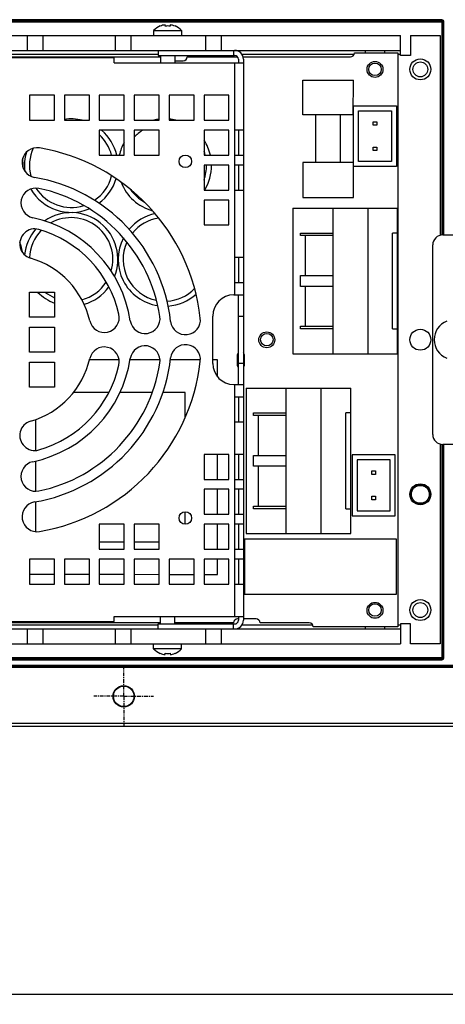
# Model space of a CAD drawing. Header units: millimetres. Extents: x 23 to 485, y 64 to 313.
# Tile 7 of 19: x 172 to 215, y 154 to 253. Entities that reach past the tile are written whole.
import ezdxf

# ---------------------------------------------------------------- set-up
doc = ezdxf.new("R2010")
doc.units = ezdxf.units.MM
doc.linetypes.add('CENTER', pattern=[0.6, 0.375, -0.075, 0.075, -0.075])
doc.layers.add('DEFAULT_1', color=3, linetype='CENTER')
doc.styles.get("Standard").update_dxf_attribs({"font": 'arial.ttf', "height": 4})
doc.dimstyles.new('ISO-25', dxfattribs={"dimtxt": 3, "dimasz": 3, "dimexe": 1, "dimexo": 1, "dimgap": 0.5, "dimtad": 1, "dimtoh": 1, "dimlfac": 2, "dimtxsty": 'Standard', "dimcen": 3, "dimclrd": 2, "dimclre": 2, "dimclrt": 2, "dimadec": 0, "dimazin": 0, "dimtfac": 1, "dimtmove": 0, "dimatfit": 3, "dimfxl": 0, "dimarcsym": 0})

# ---------------------------------------------------------------- blocks, each defined once
blk = doc.blocks.new('*D20')
at = {"color": 2, "linetype": 'Continuous', "lineweight": -2}
for p, q in [((60.081, 183.244), (60.081, 154.369)), ((245.081, 183.244), (245.081, 154.369)), ((63.081, 155.369), (242.081, 155.369))]:
    blk.add_line(p, q, dxfattribs=at)
at = {"color": 2, "linetype": 'Continuous'}
for points in [[(63.081, 155.869), (63.081, 154.869), (60.081, 155.369)], [(242.081, 155.869), (242.081, 154.869), (245.081, 155.369)]]:
    blk.add_solid(points, dxfattribs=at)
at = {"layer": 'Defpoints', "color": 0, "linetype": 'Continuous'}
for p in [(60.081, 184.244), (245.081, 184.244), (245.081, 155.369)]:
    blk.add_point(p, dxfattribs=at)
at = {"color": 2, "linetype": 'Continuous', "insert": (153.584, 159.956), "char_height": 4, "attachment_point": 2}
blk.add_mtext('370', dxfattribs=at)

msp = doc.modelspace()

# ---------------------------------------------------------------- linework, layer by layer
at = {"color": 9, "linetype": 'Continuous'}
for p, q in [((214.4805, 253.0731), (67.8513, 253.0731)), ((67.8561, 252.9731), (214.4805, 252.9731)), ((214.4805, 252.9634), (67.8561, 252.9634)), ((67.861, 252.8634), (214.5805, 252.8634)), ((214.4805, 253.0731), (214.4805, 252.9731)), ((214.4805, 252.9634), (214.4805, 231.494)), ((214.6805, 231.494), (214.6805, 252.873)), ((167.2305, 249.619), (186.0305, 249.619)), ((193.7055, 248.744), (193.7055, 241.9938)), ((194.4227, 249.619), (205.6907, 249.619)), ((210.0695, 249.619), (210.3305, 249.619)), ((193.7055, 239.4938), (193.7055, 238.4938)), ((193.7055, 235.9938), (193.7056, 229.244)), ((193.7056, 226.744), (193.7055, 225.494)), ((194.0805, 223.369), (194.5805, 223.369)), ((194.5805, 218.619), (194.0805, 218.619)), ((193.7055, 216.494), (193.7056, 215.244)), ((193.7056, 212.744), (193.7056, 209.494)), ((214.4805, 210.494), (214.4805, 189.0246)), ((214.6805, 189.115), (214.6805, 210.494)), ((193.7056, 206.994), (193.7056, 205.994)), ((193.7056, 203.494), (193.7056, 202.494)), ((193.7056, 199.994), (193.7056, 198.994)), ((193.7056, 196.494), (193.7055, 193.244)), ((186.0305, 192.369), (167.2305, 192.369)), ((201.5525, 192.369), (194.4227, 192.369)), ((210.3305, 192.369), (210.0695, 192.369)), ((67.8513, 188.9149), (214.4805, 188.9149)), ((67.8561, 189.0246), (214.4805, 189.0246)), ((214.4805, 189.0149), (67.8561, 189.0149)), ((67.861, 189.1246), (214.5805, 189.1246)), ((214.4805, 189.0149), (214.4805, 188.9149)), ((214.6805, 189.115), (214.5805, 189.115)), ((66.098, 188.3615), (239.0631, 188.3615)), ((66.1884, 188.1518), (238.9727, 188.1518)), ((66.1932, 188.2615), (238.9679, 188.2615)), ((238.9679, 188.2518), (66.1932, 188.2518)), ((62.0877, 182.2589), (243.0734, 182.2589)), ((243.0659, 182.5089), (62.0952, 182.5089))]:
    msp.add_line(p, q, dxfattribs=at)
at = {"color": 7, "linetype": 'Continuous'}
for p, q in [((214.5805, 231.494), (214.5805, 252.8682)), ((185.5805, 251.994), (185.5805, 251.494)), ((185.5805, 251.994), (188.3805, 251.994)), ((186.2305, 252.425), (186.2305, 252.4426)), ((186.7305, 252.425), (186.7305, 252.5614)), ((187.2305, 252.5614), (187.2305, 252.425)), ((187.7305, 252.425), (187.7305, 252.4426)), ((188.3805, 251.994), (188.3805, 251.494)), ((110.3305, 251.494), (210.3305, 251.494)), ((172.8805, 251.494), (172.8805, 249.994)), ((174.4805, 249.994), (174.4805, 251.494)), ((181.7305, 251.494), (181.7305, 249.994)), ((183.3305, 249.994), (183.3305, 251.494)), ((190.7805, 251.494), (190.7805, 249.994)), ((192.3805, 249.994), (192.3805, 251.494)), ((210.3305, 249.494), (210.3305, 251.494)), ((211.3305, 251.494), (214.3305, 251.494)), ((211.3305, 251.494), (211.3305, 249.494)), ((214.3305, 251.494), (214.3305, 231.4618)), ((110.3305, 249.994), (210.3305, 249.994)), ((186.0305, 249.994), (186.0305, 249.494)), ((193.5805, 249.994), (193.5805, 249.494)), ((205.7142, 249.7451), (210.0695, 249.745)), ((206.7805, 249.994), (206.7805, 249.7451)), ((208.7805, 249.745), (208.7805, 249.994)), ((210.0695, 249.745), (210.0695, 192.214)), ((181.6305, 249.244), (167.2355, 249.244)), ((169.1295, 249.3513), (186.2533, 249.3513)), ((181.6305, 248.744), (181.6305, 249.244)), ((181.6305, 248.744), (194.5805, 248.744)), ((186.0305, 249.494), (193.7055, 249.494)), ((186.2555, 249.494), (186.2555, 248.744)), ((187.7055, 249.494), (187.7055, 248.744)), ((187.7055, 248.9521), (188.5504, 248.9521)), ((188.9533, 249.3514), (193.9994, 249.3514)), ((194.0805, 249.119), (194.0805, 248.744)), ((194.5478, 249.3514), (205.3143, 249.3514)), ((194.5805, 249.119), (194.5805, 192.869)), ((211.3305, 249.494), (210.3305, 249.494)), ((200.5445, 247.0208), (205.6245, 247.0208)), ((200.5445, 243.5208), (200.5445, 247.0208)), ((205.59, 243.521), (205.6245, 247.0208)), ((173.1305, 245.494), (173.1305, 242.994)), ((175.6305, 245.494), (173.1305, 245.494)), ((175.6305, 242.994), (175.6305, 245.494)), ((176.6305, 245.494), (176.6305, 242.994)), ((179.1305, 245.494), (176.6305, 245.494)), ((179.1305, 242.994), (179.1305, 245.494)), ((180.1305, 245.494), (180.1305, 242.994)), ((182.6305, 245.494), (180.1305, 245.494)), ((182.6305, 242.994), (182.6305, 245.494)), ((186.1305, 245.494), (183.6305, 245.494)), ((183.6305, 245.494), (183.6305, 242.994)), ((186.1305, 242.994), (186.1305, 245.494)), ((189.6305, 245.494), (187.1305, 245.494)), ((187.1305, 245.494), (187.1305, 242.994)), ((189.6305, 242.994), (189.6305, 245.494)), ((193.1305, 245.494), (190.6305, 245.494)), ((190.6305, 245.494), (190.6305, 242.994)), ((193.1305, 242.994), (193.1305, 245.494)), ((205.6245, 244.4491), (209.9425, 244.4491)), ((205.6245, 235.2606), (205.6245, 244.4491)), ((206.1245, 243.9491), (209.4425, 243.9491)), ((206.1245, 238.8531), (206.1245, 243.9491)), ((209.4425, 243.9491), (209.4425, 238.8531)), ((209.9425, 244.4491), (209.9425, 238.3531)), ((173.1305, 242.994), (175.6305, 242.994)), ((176.6305, 242.994), (179.1305, 242.994)), ((180.1305, 242.994), (182.6305, 242.994)), ((183.6305, 242.994), (186.1305, 242.994)), ((187.1305, 242.994), (189.6305, 242.994)), ((190.6305, 242.994), (193.1305, 242.994)), ((205.59, 243.521), (200.5445, 243.5208)), ((201.8345, 238.7606), (201.8345, 243.5209)), ((204.3345, 238.7606), (204.3345, 243.521)), ((207.6085, 242.8461), (207.9585, 242.8461)), ((207.6085, 242.4961), (207.6085, 242.8461)), ((207.9585, 242.8461), (207.9585, 242.4961)), ((180.1305, 241.994), (180.1305, 239.494)), ((182.6305, 241.994), (180.1305, 241.994)), ((182.6305, 239.494), (182.6305, 241.994)), ((186.1305, 241.994), (183.6305, 241.994)), ((183.6305, 241.994), (183.6305, 239.494)), ((186.1305, 239.494), (186.1305, 241.994)), ((193.1305, 241.994), (190.6305, 241.994)), ((190.6305, 241.994), (190.6305, 239.494)), ((193.1305, 239.494), (193.1305, 241.994)), ((194.5805, 241.9938), (193.7055, 241.9938)), ((193.7055, 241.9938), (193.7055, 239.4938)), ((194.0805, 241.9938), (194.0805, 239.4938)), ((207.9585, 242.4961), (207.6085, 242.4961)), ((207.6085, 240.3061), (207.9585, 240.3061)), ((207.6085, 239.9561), (207.6085, 240.3061)), ((207.9585, 239.9561), (207.6085, 239.9561)), ((207.9585, 240.3061), (207.9585, 239.9561)), ((180.1305, 239.494), (182.6305, 239.494)), ((183.6305, 239.494), (186.1305, 239.494)), ((190.6305, 239.494), (193.1305, 239.494)), ((193.7055, 239.4938), (194.5805, 239.4938)), ((193.1305, 238.494), (190.6305, 238.494)), ((190.6305, 238.494), (190.6305, 235.994)), ((193.1305, 235.994), (193.1305, 238.494)), ((194.5805, 238.4938), (193.7055, 238.4938)), ((193.7055, 238.4938), (193.7055, 235.9938)), ((194.0805, 238.4938), (194.0805, 235.9938)), ((205.6245, 238.7606), (200.5445, 238.7606)), ((200.5445, 238.7606), (200.5445, 235.2606)), ((209.9425, 238.3531), (205.6245, 238.3531)), ((209.4425, 238.8531), (206.1245, 238.8531)), ((190.6305, 235.994), (193.1305, 235.994)), ((193.7055, 235.9938), (194.5805, 235.9938)), ((193.1305, 234.994), (190.6305, 234.994)), ((190.6305, 234.994), (190.6305, 232.494)), ((193.1305, 232.494), (193.1305, 234.994)), ((200.5445, 235.2606), (205.6245, 235.2606)), ((199.549, 234.185), (210.049, 234.185)), ((199.549, 234.185), (199.549, 219.585)), ((203.549, 234.185), (203.549, 219.585)), ((207.049, 234.185), (207.049, 219.585)), ((210.049, 219.585), (210.049, 234.185)), ((190.6305, 232.494), (193.1305, 232.494)), ((200.299, 231.435), (200.299, 231.685)), ((203.549, 231.435), (200.2991, 231.435)), ((200.2994, 231.685), (203.549, 231.685)), ((200.799, 227.435), (200.799, 231.435)), ((210.049, 231.685), (209.549, 231.685)), ((209.549, 222.085), (209.549, 231.685)), ((214.5805, 231.494), (238.0805, 231.494)), ((213.5805, 211.494), (213.5805, 230.494)), ((194.5805, 229.244), (193.7056, 229.244)), ((193.7056, 229.244), (193.7056, 226.744)), ((194.0805, 229.244), (194.0805, 226.744)), ((200.299, 226.335), (200.299, 227.435)), ((200.2991, 227.435), (203.549, 227.435)), ((193.7056, 226.744), (194.5805, 226.744)), ((203.549, 226.335), (200.2991, 226.335)), ((200.799, 222.335), (200.799, 226.335)), ((173.1304, 225.744), (175.6304, 225.744)), ((173.1304, 223.244), (173.1304, 225.744)), ((175.6304, 225.744), (175.6304, 223.244)), ((193.6305, 225.494), (194.5771, 225.494)), ((194.0805, 216.4945), (194.0805, 225.4935)), ((175.6304, 223.244), (173.1304, 223.244)), ((191.5055, 218.619), (191.5055, 223.369)), ((173.1304, 222.244), (175.6304, 222.244)), ((173.1304, 219.744), (173.1304, 222.244)), ((175.6304, 222.244), (175.6304, 219.744)), ((200.299, 222.085), (200.299, 222.335)), ((200.2991, 222.335), (203.549, 222.335)), ((203.549, 222.085), (200.2994, 222.085)), ((209.549, 222.085), (210.049, 222.085)), ((175.6304, 219.744), (173.1304, 219.744)), ((193.9405, 219.392), (193.9405, 218.503)), ((194.7025, 218.503), (194.7025, 219.392)), ((199.549, 219.585), (210.049, 219.585)), ((173.1304, 218.744), (175.6304, 218.744)), ((173.1304, 216.244), (173.1304, 218.744)), ((175.6304, 218.744), (175.6304, 216.244)), ((182.1127, 218.966), (179.1317, 218.966)), ((186.2198, 218.966), (183.2113, 218.966)), ((190.2688, 218.966), (187.251, 218.966)), ((191.9905, 218.966), (191.5055, 218.966)), ((191.9905, 217.2693), (191.9905, 218.966)), ((175.6304, 216.244), (173.1304, 216.244)), ((193.6305, 216.494), (194.5771, 216.494)), ((181.0931, 215.716), (177.5382, 215.716)), ((185.4517, 215.716), (182.2095, 215.716)), ((188.7405, 215.716), (186.5127, 215.716)), ((188.7405, 213.1784), (188.7405, 215.716)), ((194.5805, 215.244), (193.7056, 215.244)), ((193.7056, 215.244), (193.7056, 212.744)), ((194.0805, 215.244), (194.0805, 212.744)), ((194.85, 216.151), (205.35, 216.151)), ((194.85, 216.151), (194.85, 201.551)), ((198.85, 216.151), (198.85, 201.551)), ((202.35, 216.151), (202.35, 201.551)), ((205.35, 201.551), (205.35, 216.151)), ((195.6, 213.401), (195.6, 213.651)), ((198.85, 213.401), (195.6001, 213.401)), ((195.6004, 213.651), (198.85, 213.651)), ((196.1, 209.401), (196.1, 213.401)), ((205.35, 213.651), (204.85, 213.651)), ((204.85, 204.051), (204.85, 213.651)), ((173.7405, 212.9908), (173.7405, 209.8895)), ((193.7056, 212.744), (194.5805, 212.744)), ((214.3305, 210.5262), (214.3305, 190.494)), ((238.0805, 210.494), (214.5805, 210.494)), ((214.5805, 189.1198), (214.5805, 210.494)), ((193.1305, 209.494), (190.6305, 209.494)), ((190.6305, 209.494), (190.6305, 206.994)), ((191.9905, 206.994), (191.9905, 209.494)), ((193.1305, 206.994), (193.1305, 209.494)), ((194.5805, 209.494), (193.7056, 209.494)), ((193.7056, 209.494), (193.7056, 206.994)), ((194.0805, 209.494), (194.0805, 206.994)), ((195.6, 208.301), (195.6, 209.401)), ((195.6001, 209.401), (198.85, 209.401)), ((209.8155, 209.4479), (205.4975, 209.4479)), ((205.4975, 209.4479), (205.4975, 203.3519)), ((209.8155, 203.3519), (209.8155, 209.4479)), ((173.7405, 208.8311), (173.7405, 205.796)), ((198.85, 208.301), (195.6001, 208.301)), ((196.1, 204.301), (196.1, 208.301)), ((209.3155, 208.9479), (205.9975, 208.9479)), ((205.9975, 208.9479), (205.9975, 203.8519)), ((209.3155, 203.8519), (209.3155, 208.9479)), ((207.4815, 207.8449), (207.8315, 207.8449)), ((207.4815, 207.4949), (207.4815, 207.8449)), ((207.8315, 207.4949), (207.4815, 207.4949)), ((207.8315, 207.8449), (207.8315, 207.4949)), ((190.6305, 206.994), (193.1305, 206.994)), ((193.7056, 206.994), (194.5805, 206.994)), ((193.1305, 205.994), (190.6305, 205.994)), ((190.6305, 205.994), (190.6305, 203.494)), ((191.9905, 203.494), (191.9905, 205.994)), ((193.1305, 203.494), (193.1305, 205.994)), ((194.5805, 205.994), (193.7056, 205.994)), ((193.7056, 205.994), (193.7056, 203.494)), ((194.0805, 205.994), (194.0805, 203.494)), ((173.7405, 204.7466), (173.7405, 201.7532)), ((207.4815, 205.3049), (207.8315, 205.3049)), ((207.4815, 204.9549), (207.4815, 205.3049)), ((207.8315, 204.9549), (207.4815, 204.9549)), ((207.8315, 205.3049), (207.8315, 204.9549)), ((188.7405, 202.4952), (188.7405, 203.7427)), ((190.6305, 203.494), (193.1305, 203.494)), ((193.7056, 203.494), (194.5805, 203.494)), ((195.6, 204.051), (195.6, 204.301)), ((195.6001, 204.301), (198.85, 204.301)), ((198.85, 204.051), (195.6004, 204.051)), ((204.85, 204.051), (205.35, 204.051)), ((205.4975, 203.3519), (209.8155, 203.3519)), ((205.9975, 203.8519), (209.3155, 203.8519)), ((182.6305, 202.494), (180.1305, 202.494)), ((180.1305, 202.494), (180.1305, 199.994)), ((182.6305, 199.994), (182.6305, 202.494)), ((186.1305, 202.494), (183.6305, 202.494)), ((183.6305, 202.494), (183.6305, 199.994)), ((186.1305, 199.994), (186.1305, 202.494)), ((193.1305, 202.494), (190.6305, 202.494)), ((190.6305, 202.494), (190.6305, 199.994)), ((191.9905, 199.994), (191.9905, 202.494)), ((193.1305, 199.994), (193.1305, 202.494)), ((194.5805, 202.494), (193.7056, 202.494)), ((193.7056, 202.494), (193.7056, 199.994)), ((194.0805, 202.494), (194.0805, 199.994)), ((194.85, 201.551), (205.35, 201.551)), ((180.1305, 200.716), (182.6305, 200.716)), ((183.6305, 200.716), (186.1305, 200.716)), ((209.9425, 200.9965), (194.7025, 200.9965)), ((194.7025, 200.9965), (194.7025, 195.4715)), ((209.9425, 195.4715), (209.9425, 200.9965)), ((180.1305, 199.994), (182.6305, 199.994)), ((183.6305, 199.994), (186.1305, 199.994)), ((190.6305, 199.994), (193.1305, 199.994)), ((193.7056, 199.994), (194.5805, 199.994)), ((175.6305, 198.994), (173.1305, 198.994)), ((173.1305, 198.994), (173.1305, 196.494)), ((175.6305, 196.494), (175.6305, 198.994)), ((179.1305, 198.994), (176.6305, 198.994)), ((176.6305, 198.994), (176.6305, 196.494)), ((179.1305, 196.494), (179.1305, 198.994)), ((182.6305, 198.994), (180.1305, 198.994)), ((180.1305, 198.994), (180.1305, 196.494)), ((182.6305, 196.494), (182.6305, 198.994)), ((186.1305, 198.994), (183.6305, 198.994)), ((183.6305, 198.994), (183.6305, 196.494)), ((186.1305, 196.494), (186.1305, 198.994)), ((189.6305, 198.994), (187.1305, 198.994)), ((187.1305, 198.994), (187.1305, 196.494)), ((189.6305, 196.494), (189.6305, 198.994)), ((193.1305, 198.994), (190.6305, 198.994)), ((190.6305, 198.994), (190.6305, 196.494)), ((191.9905, 197.466), (191.9905, 198.994)), ((193.1305, 196.494), (193.1305, 198.994)), ((194.5805, 198.994), (193.7056, 198.994)), ((193.7056, 198.994), (193.7056, 196.494)), ((194.0805, 198.994), (194.0805, 196.494)), ((173.1305, 197.4816), (175.6305, 197.4795)), ((176.6305, 197.4787), (179.1305, 197.4766)), ((180.1305, 197.4758), (182.6305, 197.4737)), ((183.6305, 197.4729), (186.1305, 197.4708)), ((187.1305, 197.47), (189.6305, 197.4679)), ((190.6305, 197.4671), (191.9905, 197.466)), ((173.1305, 196.494), (175.6305, 196.494)), ((176.6305, 196.494), (179.1305, 196.494)), ((180.1305, 196.494), (182.6305, 196.494)), ((183.6305, 196.494), (186.1305, 196.494)), ((187.1305, 196.494), (189.6305, 196.494)), ((190.6305, 196.494), (193.1305, 196.494)), ((193.7056, 196.494), (194.5805, 196.494)), ((194.7025, 195.4715), (209.9425, 195.4715)), ((186.2555, 192.6077), (167.2305, 192.6077)), ((167.2355, 192.744), (181.6305, 192.744)), ((181.6305, 193.244), (194.5805, 193.244)), ((181.6305, 192.744), (181.6305, 193.244)), ((186.0305, 192.494), (193.7055, 192.494)), ((186.0305, 191.994), (186.0305, 192.494)), ((186.2555, 192.494), (186.2555, 193.244)), ((187.7055, 192.494), (187.7055, 193.244)), ((193.604, 192.6077), (187.7055, 192.6077)), ((193.5805, 191.994), (193.5805, 192.494)), ((194.0805, 193.007), (194.004, 193.007)), ((194.0805, 193.244), (194.0805, 192.869)), ((195.854, 193.007), (194.5805, 193.007)), ((201.1867, 192.6077), (196.254, 192.6077)), ((211.3305, 192.494), (210.3305, 192.494)), ((210.3305, 192.494), (210.3305, 190.494)), ((211.3305, 190.494), (211.3305, 192.494)), ((110.3305, 191.994), (210.3305, 191.994)), ((172.8805, 191.994), (172.8805, 190.494)), ((174.4805, 190.494), (174.4805, 191.994)), ((181.7305, 191.994), (181.7305, 190.494)), ((183.3305, 190.494), (183.3305, 191.994)), ((190.7805, 191.994), (190.7805, 190.494)), ((192.3805, 190.494), (192.3805, 191.994)), ((210.0695, 192.214), (201.5867, 192.2135)), ((206.7805, 192.2138), (206.7805, 191.994)), ((208.7805, 191.994), (208.7805, 192.2139)), ((110.3305, 190.494), (210.3305, 190.494)), ((185.5805, 189.994), (185.5805, 190.494)), ((188.3805, 189.994), (185.5805, 189.994)), ((186.2305, 189.563), (186.2305, 189.5454)), ((186.7305, 189.4266), (186.7305, 189.563)), ((187.2305, 189.563), (187.2305, 189.4266)), ((187.7305, 189.563), (187.7305, 189.5454)), ((188.3805, 189.994), (188.3805, 190.494)), ((214.3305, 190.494), (211.3305, 190.494))]:
    msp.add_line(p, q, dxfattribs=at)
for centre, radius in [((207.7835, 248.094), 0.8), ((212.3305, 248.094), 1.05), ((212.3305, 248.094), 0.75), ((207.7805, 248.094), 0.625), ((188.7554, 238.869), 0.625), ((196.925, 220.9795), 0.8), ((196.9305, 220.994), 0.625), ((212.3305, 220.994), 1.05), ((212.3305, 205.494), 1.05), ((212.3305, 205.494), 1), ((212.3305, 205.494), 0.9), ((188.7554, 203.119), 0.625), ((207.7835, 193.865), 0.8), ((207.7805, 193.894), 0.625), ((212.3305, 193.894), 1.05), ((212.3305, 193.894), 0.75), ((182.5805, 185.244), 1.075), ((182.5805, 185.244), 1.027)]:
    msp.add_circle(centre, radius, dxfattribs=at)
for centre, radius, start, end in [((214.4806, 252.8731), 0.1, 359.968456, 90.005368), ((186.9805, 250.6607), 1.9333, 112.825823, 136.397181), ((186.9805, 250.6607), 1.9171, 97.493008, 113.03016), ((186.9805, 250.6607), 1.7819, 81.934953, 98.065047), ((186.9805, 250.6607), 1.9171, 66.96984, 82.506992), ((186.9805, 250.6607), 1.9333, 43.602819, 67.174177), ((193.7055, 249.119), 0.875, 0, 90), ((205.3143, 249.7514), 0.4, 270, 359.088775), ((186.6533, 249.352), 0.4, 180.096778, 184.089094), ((188.5504, 249.355), 0.4029, 269.964233, 359.486963), ((193.7055, 249.119), 0.375, 0, 90), ((177.3035, 238.442), 4.6875, 76.293784, 98.374067), ((186.7015, 238.442), 4.6875, 97.135135, 103.706216), ((186.7015, 238.442), 4.6875, 76.293784, 84.590854), ((177.3035, 238.442), 4.6875, 12.970211, 49.313682), ((186.7015, 238.442), 4.6875, 12.970211, 32.999235), ((173.8779, 238.7427), 1.5, 80.413988, 260.413957), ((170.8804, 220.994), 19.5, 6.381479, 80.414), ((186.7015, 238.442), 4.6875, 150.302227, 167.029789), ((167.8055, 238.492), 4.6875, 356.356629, 8.399968), ((177.3035, 238.442), 4.6875, 163.110435, 186.894258), ((186.7015, 238.442), 4.6875, 328.494722, 0.636194), ((170.8804, 220.994), 16.5, 6.381473, 80.414004), ((177.3035, 238.442), 4.6875, 306.555636, 343.921692), ((173.7647, 234.6937), 1.5, 78.110609, 258.110586), ((177.3035, 238.442), 4.6875, 209.995315, 292.791946), ((170.8804, 220.994), 15.5, 8.684863, 78.110615), ((186.7015, 238.442), 4.6875, 200.792013, 254.82121), ((170.8804, 220.994), 12.5, 8.684859, 78.11062), ((177.3035, 229.044), 4.6875, 338.332384, 124.4877), ((186.7015, 229.044), 4.6863, 101.987507, 139.975588), ((173.6501, 230.6028), 1.5, 73.920159, 253.920307), ((177.3035, 229.044), 4.6875, 139.311963, 174.473431), ((170.8804, 220.994), 11.5, 12.886765, 73.92013), ((186.7015, 229.044), 4.6863, 152.618156, 261.312226), ((214.5805, 230.494), 1, 90, 180), ((167.8055, 229.0194), 4.6875, 8.568331, 21.428571), ((170.8804, 220.994), 8.5, 12.886717, 73.920094), ((177.3035, 229.044), 4.6875, 286.068295, 323.878839), ((177.3035, 229.044), 4.6875, 224.788029, 249.081492), ((186.7015, 229.044), 4.6863, 273.97675, 311.948134), ((193.6305, 223.369), 2.125, 90, 180), ((180.6285, 223.2242), 1.5, 192.886955, 12.886847), ((184.7198, 223.108), 1.5, 188.684885, 8.684876), ((188.7688, 222.9947), 1.5, 186.381522, 6.381506), ((215.7184, 220.994), 2, 111.225503, 248.774497), ((180.6285, 218.7638), 1.5, 347.113153, 167.113045), ((184.7198, 218.88), 1.5, 351.315124, 171.315115), ((188.7688, 218.9933), 1.5, 353.618494, 173.618478), ((170.8804, 220.994), 16.5, 279.585996, 353.618527), ((194.3215, 219.392), 0.381, 129.264131, 180), ((194.3215, 219.392), 0.381, 0, 47.052624), ((170.8804, 220.994), 8.5, 286.079906, 347.113283), ((170.8804, 220.994), 12.5, 281.88938, 351.315141), ((170.8804, 220.994), 11.5, 286.07987, 347.113235), ((170.8804, 220.994), 15.5, 281.889385, 351.315137), ((170.8804, 220.994), 19.5, 279.586, 353.618521), ((193.6305, 218.619), 2.125, 180, 270), ((194.3215, 218.503), 0.381, 180, 230.721609), ((194.3215, 218.503), 0.381, 312.943995, 0), ((173.6501, 211.3852), 1.5, 106.079693, 286.079841), ((214.5805, 211.494), 1, 180, 270), ((173.7647, 207.2943), 1.5, 101.889414, 281.889391), ((173.8779, 203.2453), 1.5, 99.586043, 279.586012), ((194.004, 192.607), 0.4, 90, 179.89946), ((193.7055, 192.869), 0.875, 270, 0), ((193.7055, 192.869), 0.375, 270, 0), ((195.854, 192.607), 0.4, 0.100324, 90), ((201.1867, 192.2077), 0.4, 0.864729, 90.002747), ((186.9805, 191.3273), 1.9333, 223.602819, 247.174177), ((186.9805, 191.3273), 1.9171, 246.96984, 262.506992), ((186.9805, 191.3273), 1.7819, 261.934953, 278.065047), ((186.9805, 191.3273), 1.9171, 277.493008, 293.03016), ((186.9805, 191.3273), 1.9333, 292.825823, 316.397181), ((214.4806, 189.1245), 0.1, 269.971657, 0.019614), ((214.4806, 189.1149), 0.1, 269.994549, 0.031627)]:
    msp.add_arc(centre, radius, start, end, dxfattribs=at)
at = {"color": 9, "linetype": 'Continuous'}
for centre, radius, start, end in [((214.4806, 252.8635), 0.1, 359.986594, 90.022133), ((214.4824, 252.8728), 0.1981, 0.068296, 10.651814), ((186.7015, 238.442), 4.1875, 121.909469, 137.206501), ((177.3035, 238.442), 4.1875, 14.552383, 47.502598), ((177.3035, 238.442), 4.1875, 155.248587, 194.705368), ((186.7015, 238.442), 4.1875, 14.552383, 20.110286), ((186.7015, 238.442), 4.1875, 339.891976, 0.865716), ((177.3035, 238.442), 4.1875, 303.959003, 345.992314), ((177.3035, 238.442), 4.1875, 212.487846, 287.543014), ((186.7015, 238.442), 4.1875, 214.877564, 240.794599), ((177.3035, 229.044), 4.1875, 343.61604, 119.23819), ((186.7015, 229.044), 4.1863, 98.311801, 140.947263), ((177.3035, 229.044), 4.1875, 135.711083, 177.86255), ((186.7015, 229.044), 4.1863, 155.492575, 258.501662), ((177.3035, 229.044), 4.1875, 284.81557, 327.151756), ((186.7015, 229.044), 4.1863, 272.918458, 315.62107), ((177.3035, 229.044), 4.1875, 232.057354, 246.436086), ((214.4803, 189.1129), 0.198, 270.067701, 280.659546), ((214.4792, 189.1197), 0.2049, 280.626693, 290.300739), ((214.4809, 189.1148), 0.1997, 290.332994, 0.043187)]:
    msp.add_arc(centre, radius, start, end, dxfattribs=at)
msp.add_open_spline([(214.4805, 253.0731), (214.5259, 253.0731), (214.6196, 253.0402), (214.6688, 252.954), (214.6771, 252.9094)], degree=3, knots=[0, 0, 0, 0, 0.499757, 1, 1, 1, 1], dxfattribs=at)
at = {"color": 7, "linetype": 'Continuous'}
for points, knots in [([(194.5771, 225.494), (194.5779, 225.494), (194.5788, 225.4939), (194.5805, 225.4938), (194.5805, 225.4935)], [0, 0, 0, 0, 0.7313032, 1, 1, 1, 1]), ([(194.5805, 216.4945), (194.5805, 216.4942), (194.5788, 216.494), (194.5779, 216.494), (194.5771, 216.494)], [0, 0, 0, 0, 0.2686973, 1, 1, 1, 1])]:
    msp.add_open_spline(points, degree=3, knots=knots, dxfattribs=at)
at = {"layer": 'DEFAULT_1', "color": 2, "linetype": 'CENTER'}
for q in [(182.5805, 188.244), (179.5805, 185.244), (185.5806, 185.244), (182.5805, 182.2439)]:
    msp.add_line((182.5805, 185.244), q, dxfattribs=at)

# ---------------------------------------------------------------- dimensions: what is measured, and where the dimension line sits
at = {"color": 2, "linetype": 'Continuous'}
dim = msp.add_linear_dim(base=(245.0805, 155.3688), p1=(60.0805, 184.2437), p2=(245.0805, 184.2437), dimstyle='ISO-25', dxfattribs=at)
dim.commit()
dim.dimension.update_dxf_attribs({"geometry": '*D20', "text_midpoint": (153.584, 155.3688), "dimtype": 160})

doc.saveas('drawing.dxf')
